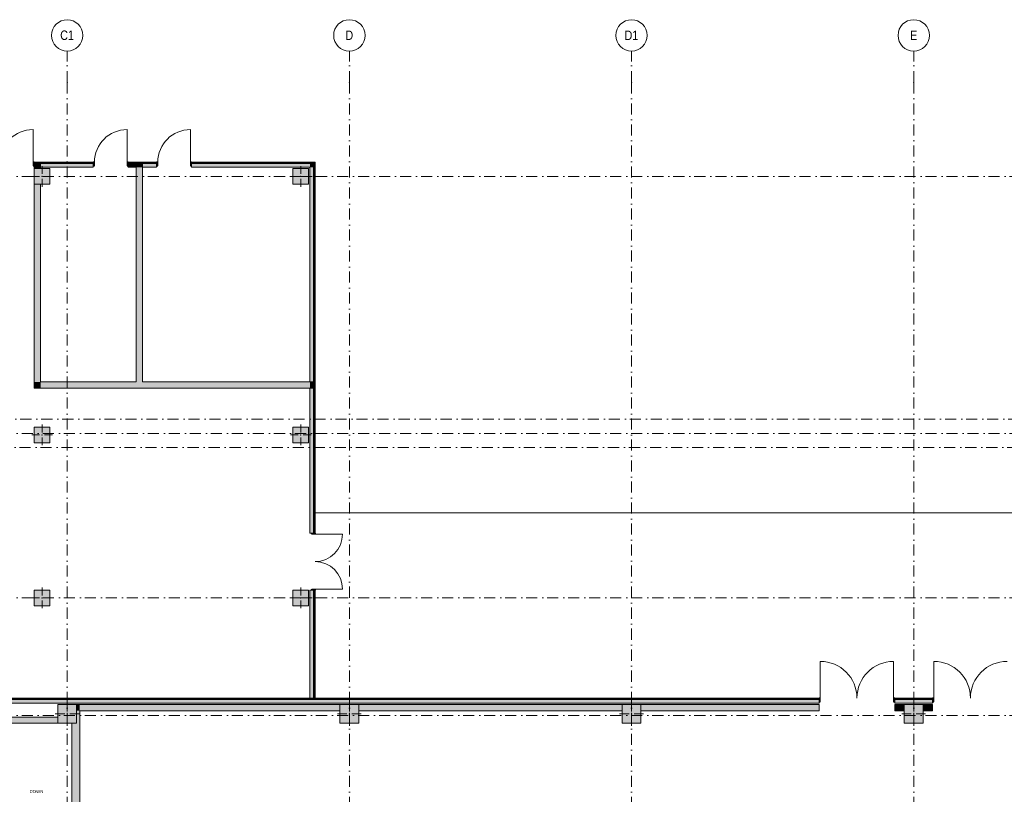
# Model space of a CAD drawing. Header units: millimetres. Extents: x -14761 to 157739, y -22400 to 107990.
# Tile 43 of 81: x 43486 to 74890, y 69484 to 94200. Entities that reach past the tile are written whole.
import ezdxf

# ---------------------------------------------------------------- set-up
doc = ezdxf.new("R2010")
doc.units = ezdxf.units.MM
doc.header["$MEASUREMENT"] = 0
doc.linetypes.add('Штрихпунктирная', pattern=[670.277762, 352.777767, -176.388884, 0, -141.111112])
for name, color, linetype in [('Конструктив - Колонны', 7, 'Continuous'), ('Конструктив - лестницы сущ', 7, 'Continuous'), ('Конструктив - Стены Внутр сущ.', 7, 'Continuous'), ('Конструктив - Стены наружние фасад', 7, 'Continuous'), ('Конструктив - Фасадные стены сущ', 7, 'Continuous'), ('Элемент Модели - Оси', 7, 'Continuous')]:
    doc.layers.add(name, color=color, linetype=linetype)
doc.styles.add('СГЕНЕРИР_СТИЛЬ_1', font='txt')
doc.styles.add('СГЕНЕРИР_СТИЛЬ_3', font='txt')

msp = doc.modelspace()

# ---------------------------------------------------------------- hatches: boundary and pattern name
at = {"layer": 'Конструктив - Колонны', "linetype": 'Continuous', "lineweight": 0, "true_color": 0x000000}
for points in [[(43950, 88950), (44450, 88950), (44450, 89450), (43950, 89450)], [(52200, 88950), (52700, 88950), (52700, 89450), (52200, 89450)], [(43950, 80700), (44450, 80700), (44450, 81200), (43950, 81200)], [(52200, 80700), (52700, 80700), (52700, 81200), (52200, 81200)], [(43950, 75500), (44450, 75500), (44450, 76000), (43950, 76000)], [(52200, 75500), (52700, 75500), (52700, 76000), (52200, 76000)], [(44700, 71750), (45300, 71750), (45300, 72350), (44700, 72350)], [(53700, 71750), (54300, 71750), (54300, 72350), (53700, 72350)], [(62700, 71750), (63300, 71750), (63300, 72350), (62700, 72350)], [(71700, 71750), (72300, 71750), (72300, 72350), (71700, 72350)]]:
    msp.add_hatch(color=18, dxfattribs=at).paths.add_polyline_path(points)
at = {"layer": 'Конструктив - Стены Внутр сущ.', "linetype": 'Continuous', "lineweight": 0, "true_color": 0x000000}
for points in [[(43950, 89610), (44150, 89610), (44150, 89640), (43950, 89640)], [(43950, 89490), (44150, 89490), (44150, 89610), (43950, 89610)], [(47200, 89610), (47400, 89610), (47400, 89640), (47200, 89640)], [(47200, 89490), (47400, 89490), (47400, 89610), (47200, 89610)], [(44150, 89490), (43950, 89490), (43950, 89450), (44150, 89450)], [(47200, 89490), (47200, 82642), (47400, 82642), (47400, 89490)], [(43950, 82642), (44150, 82642), (44150, 88950), (43950, 88950)], [(43950, 82642), (43950, 82442), (44150, 82642)], [(44150, 82642), (43950, 82442), (44150, 82442)], [(44150, 82442), (52740, 82442), (52740, 82642), (44150, 82642)], [(52740, 82642), (52740, 82442), (52860, 82442), (52860, 82642)], [(52860, 82642), (52860, 82442), (52890, 82442), (52890, 82642)], [(45300, 72350), (45300, 72230), (45400, 72150), (45400, 72350)], [(45400, 72150), (53700, 72150), (53700, 72350), (45400, 72350)], [(54300, 72150), (62700, 72150), (62700, 72350), (54300, 72350)], [(63300, 72150), (68980, 72150), (68980, 72350), (63300, 72350)], [(71400, 72350), (71400, 72150), (71700, 72150), (71700, 72350)], [(72300, 72150), (72600, 72150), (72600, 72350), (72300, 72350)], [(44700, 71950), (36750, 71950), (36750, 71750), (44700, 71750)], [(45150, 66150), (45400, 66150), (45400, 72150), (45300, 72150), (45300, 71750), (45150, 71750)], [(45300, 72230), (45300, 72150), (45400, 72150)]]:
    msp.add_hatch(color=18, dxfattribs=at).paths.add_polyline_path(points)
at = {"layer": 'Конструктив - Стены наружние фасад', "linetype": 'Continuous', "lineweight": 0, "true_color": 0x000000}
for points in [[(43950, 89655), (43910, 89655), (43910, 89540), (43950, 89540)], [(43950, 89655), (43950, 89640), (45830, 89640), (45830, 89655)], [(44150, 89610), (45830, 89610), (45830, 89640), (44150, 89640)], [(45830, 89610), (44150, 89610), (44150, 89490), (45830, 89490)], [(45830, 89540), (45870, 89540), (45870, 89655), (45830, 89655)], [(46950, 89655), (46910, 89655), (46910, 89540), (46950, 89540)], [(46950, 89655), (46950, 89640), (47850, 89640), (47850, 89655)], [(46950, 89610), (47200, 89610), (47200, 89640), (46950, 89640)], [(47200, 89610), (46950, 89610), (46950, 89490), (47200, 89490)], [(47400, 89610), (47850, 89610), (47850, 89640), (47400, 89640)], [(47850, 89610), (47400, 89610), (47400, 89490), (47850, 89490)], [(47850, 89540), (47890, 89540), (47890, 89655), (47850, 89655)], [(48970, 89655), (48930, 89655), (48930, 89540), (48970, 89540)], [(48970, 89640), (52890, 89640), (52890, 89655), (48970, 89655)], [(48970, 89610), (52860, 89610), (52860, 89640), (48970, 89640)], [(52740, 89610), (48970, 89610), (48970, 89490), (52740, 89490)], [(52740, 89490), (52860, 89610), (52740, 89610)], [(52740, 89490), (52860, 89490), (52860, 89610)], [(52860, 89610), (52890, 89640), (52860, 89640)], [(52860, 89610), (52890, 89610), (52890, 89640)], [(52860, 89610), (52860, 82642), (52890, 82642), (52890, 89610)], [(52890, 89640), (52905, 89655), (52890, 89655)], [(52890, 89640), (52905, 89640), (52905, 89655)], [(52890, 77820), (52905, 77820), (52905, 89640), (52890, 89640)], [(52740, 89490), (52740, 82642), (52860, 82642), (52860, 89490)], [(52740, 82442), (52740, 77820), (52860, 77820), (52860, 82442)], [(52860, 77820), (52890, 77820), (52890, 82442), (52860, 82442)], [(52905, 77820), (52805, 77820), (52805, 77788), (52905, 77788)], [(52740, 72555), (52860, 72555), (52860, 76000), (52740, 76000)], [(52805, 76000), (52905, 76000), (52905, 76032), (52805, 76032)], [(52860, 76000), (52860, 72555), (52890, 72555), (52890, 76000)], [(52890, 76000), (52890, 72555), (52905, 72555), (52905, 76000)], [(35960, 72540), (68980, 72540), (68980, 72555), (35960, 72555)], [(68980, 72440), (69020, 72440), (69020, 72555), (68980, 72555)], [(71400, 72555), (71360, 72555), (71360, 72440), (71400, 72440)], [(71400, 72540), (72600, 72540), (72600, 72555), (71400, 72555)], [(72600, 72440), (72640, 72440), (72640, 72555), (72600, 72555)], [(35990, 72510), (68980, 72510), (68980, 72540), (35990, 72540)], [(68980, 72510), (36110, 72510), (36110, 72390), (68980, 72390)], [(71400, 72510), (72600, 72510), (72600, 72540), (71400, 72540)], [(72600, 72510), (71400, 72510), (71400, 72390), (72600, 72390)]]:
    msp.add_hatch(color=18, dxfattribs=at).paths.add_polyline_path(points)

# ---------------------------------------------------------------- linework, layer by layer
at = {"layer": 'Конструктив - Колонны', "color": 251, "linetype": 'Continuous', "lineweight": 5, "true_color": 0x575757}
for p, q in [((44200, 89280), (44200, 89530)), ((52450, 89280), (52450, 89530)), ((44120, 89200), (43870, 89200)), ((44280, 89200), (44530, 89200)), ((52370, 89200), (52120, 89200)), ((52530, 89200), (52780, 89200)), ((44200, 89120), (44200, 88870)), ((52450, 89120), (52450, 88870)), ((44200, 81030), (44200, 81280)), ((52450, 81030), (52450, 81280)), ((44120, 80950), (43870, 80950)), ((44200, 80870), (44200, 80620)), ((44280, 80950), (44530, 80950)), ((52370, 80950), (52120, 80950)), ((52450, 80870), (52450, 80620)), ((52530, 80950), (52780, 80950)), ((44200, 75830), (44200, 76080)), ((52450, 75830), (52450, 76080)), ((44120, 75750), (43870, 75750)), ((44280, 75750), (44530, 75750)), ((52370, 75750), (52120, 75750)), ((52530, 75750), (52780, 75750)), ((44200, 75670), (44200, 75420)), ((52450, 75670), (52450, 75420)), ((45000, 72130), (45000, 72430)), ((54000, 72130), (54000, 72430)), ((63000, 72130), (63000, 72430)), ((72000, 72130), (72000, 72430)), ((44920, 72050), (44620, 72050)), ((45000, 71970), (45000, 71670)), ((45080, 72050), (45380, 72050)), ((53920, 72050), (53620, 72050)), ((54000, 71970), (54000, 71670)), ((54080, 72050), (54380, 72050)), ((62920, 72050), (62620, 72050)), ((63000, 71970), (63000, 71670)), ((63080, 72050), (63380, 72050)), ((71920, 72050), (71620, 72050)), ((72000, 71970), (72000, 71670)), ((72080, 72050), (72380, 72050))]:
    msp.add_line(p, q, dxfattribs=at)
at = {"layer": 'Конструктив - Колонны', "color": 251, "linetype": 'Continuous', "lineweight": 15, "true_color": 0x575757, "flags": 128}
for points in [[(43950, 88950), (44450, 88950), (44450, 89450), (43950, 89450)], [(52200, 88950), (52700, 88950), (52700, 89450), (52200, 89450)], [(43950, 80700), (44450, 80700), (44450, 81200), (43950, 81200)], [(52200, 80700), (52700, 80700), (52700, 81200), (52200, 81200)], [(43950, 75500), (44450, 75500), (44450, 76000), (43950, 76000)], [(52200, 75500), (52700, 75500), (52700, 76000), (52200, 76000)], [(44700, 71750), (45300, 71750), (45300, 72350), (44700, 72350)], [(53700, 71750), (54300, 71750), (54300, 72350), (53700, 72350)], [(62700, 71750), (63300, 71750), (63300, 72350), (62700, 72350)], [(71700, 71750), (72300, 71750), (72300, 72350), (71700, 72350)]]:
    msp.add_lwpolyline(points, close=True, dxfattribs=at)
at = {"layer": 'Конструктив - Колонны', "color": 251, "linetype": 'Continuous', "lineweight": 5, "true_color": 0x575757}
for p in [(44200, 89200), (52450, 89200), (44200, 80950), (52450, 80950), (44200, 75750), (52450, 75750), (45000, 72050), (54000, 72050), (63000, 72050), (72000, 72050)]:
    msp.add_point(p, dxfattribs=at)
at = {"layer": 'Конструктив - Стены Внутр сущ.', "color": 251, "linetype": 'Continuous', "lineweight": 20, "true_color": 0x575757}
for p, q in [((68980, 72350), (68980, 72150)), ((68980, 72350), (68980, 72150)), ((71400, 72350), (71400, 72150)), ((71400, 72350), (71400, 72150)), ((72600, 72350), (72600, 72150)), ((72600, 72350), (72600, 72150))]:
    msp.add_line(p, q, dxfattribs=at)
at = {"layer": 'Конструктив - Стены Внутр сущ.', "color": 251, "linetype": 'Continuous', "lineweight": 20, "true_color": 0x575757, "flags": 128}
for points in [[(43950, 89490), (43950, 89450)], [(44150, 89450), (44150, 89490)], [(47200, 89490), (47200, 82642)], [(47400, 82642), (47400, 89490)], [(43950, 88950), (43950, 82642)], [(44150, 82642), (44150, 88950)], [(43950, 82442), (43950, 82642)], [(47200, 82642), (44150, 82642)], [(52740, 82642), (47400, 82642)], [(43950, 82442), (52740, 82442)], [(45300, 72350), (45400, 72350)], [(53700, 72350), (45400, 72350)], [(62700, 72350), (54300, 72350)], [(68980, 72350), (63300, 72350)], [(71700, 72350), (71400, 72350)], [(71700, 72150), (71700, 72350)], [(72600, 72350), (72300, 72350)], [(44700, 71950), (36750, 71950)], [(45400, 67599), (45400, 72150)], [(45400, 72150), (53700, 72150)], [(54300, 72150), (62700, 72150)], [(63300, 72150), (68980, 72150)], [(71400, 72150), (71700, 72150)], [(72300, 72150), (72600, 72150)], [(36750, 71750), (44700, 71750)], [(45150, 71750), (45150, 66150)]]:
    msp.add_lwpolyline(points, dxfattribs=at)
at = {"layer": 'Конструктив - Стены наружние фасад', "color": 251, "linetype": 'Continuous', "lineweight": 15, "true_color": 0x575757}
for p, q in [((43910, 89655), (43910, 90695)), ((46910, 89655), (46910, 90695)), ((48930, 89655), (48930, 90695)), ((43950, 89655), (43950, 89640)), ((43950, 89655), (43950, 89640)), ((43950, 89655), (43950, 89640)), ((45830, 89655), (45830, 89640)), ((45830, 89655), (45830, 89640)), ((45830, 89655), (45830, 89640)), ((46950, 89655), (46950, 89640)), ((46950, 89655), (46950, 89640)), ((46950, 89655), (46950, 89640)), ((47850, 89655), (47850, 89640)), ((47850, 89655), (47850, 89640)), ((47850, 89655), (47850, 89640)), ((48970, 89655), (48970, 89640)), ((48970, 89655), (48970, 89640)), ((48970, 89655), (48970, 89640)), ((52905, 77820), (52890, 77820)), ((52905, 77820), (52890, 77820)), ((52905, 77820), (52890, 77820)), ((52905, 77788), (53783, 77788)), ((52905, 76000), (52890, 76000)), ((52905, 76000), (52890, 76000)), ((52905, 76000), (52890, 76000)), ((52905, 76032), (53783, 76032)), ((69020, 72555), (69020, 73725)), ((71360, 72555), (71360, 73725)), ((72640, 72555), (72640, 73725)), ((68980, 72555), (68980, 72540)), ((68980, 72555), (68980, 72540)), ((68980, 72555), (68980, 72540)), ((71400, 72555), (71400, 72540)), ((71400, 72555), (71400, 72540)), ((71400, 72555), (71400, 72540)), ((72600, 72555), (72600, 72540)), ((72600, 72555), (72600, 72540)), ((72600, 72555), (72600, 72540))]:
    msp.add_line(p, q, dxfattribs=at)
at = {"layer": 'Конструктив - Стены наружние фасад', "color": 251, "linetype": 'Continuous', "lineweight": 30, "true_color": 0x575757}
for p, q in [((43950, 89655), (43910, 89655)), ((43910, 89655), (43910, 89540)), ((43910, 89540), (43950, 89540)), ((43950, 89540), (43950, 89655)), ((43950, 89640), (43950, 89610)), ((43950, 89640), (43950, 89610)), ((43950, 89640), (43950, 89610)), ((45870, 89655), (45830, 89655)), ((45830, 89655), (45830, 89540)), ((45830, 89640), (45830, 89610)), ((45830, 89640), (45830, 89610)), ((45830, 89640), (45830, 89610)), ((45830, 89540), (45870, 89540)), ((45870, 89540), (45870, 89655)), ((46950, 89655), (46910, 89655)), ((46910, 89655), (46910, 89540)), ((46910, 89540), (46950, 89540)), ((46950, 89540), (46950, 89655)), ((46950, 89640), (46950, 89610)), ((46950, 89640), (46950, 89610)), ((46950, 89640), (46950, 89610)), ((47890, 89655), (47850, 89655)), ((47850, 89655), (47850, 89540)), ((47850, 89640), (47850, 89610)), ((47850, 89640), (47850, 89610)), ((47850, 89640), (47850, 89610)), ((47850, 89540), (47890, 89540)), ((47890, 89540), (47890, 89655)), ((48970, 89655), (48930, 89655)), ((48930, 89655), (48930, 89540)), ((48930, 89540), (48970, 89540)), ((48970, 89540), (48970, 89655)), ((48970, 89640), (48970, 89610)), ((48970, 89640), (48970, 89610)), ((48970, 89640), (48970, 89610)), ((52805, 77788), (52805, 77820)), ((52805, 77820), (52905, 77820)), ((52905, 77788), (52805, 77788)), ((52890, 77820), (52860, 77820)), ((52890, 77820), (52860, 77820)), ((52890, 77820), (52860, 77820)), ((52905, 77820), (52905, 77788)), ((52805, 76000), (52805, 76032)), ((52805, 76032), (52905, 76032)), ((52905, 76000), (52805, 76000)), ((52890, 76000), (52860, 76000)), ((52890, 76000), (52860, 76000)), ((52890, 76000), (52860, 76000)), ((52905, 76032), (52905, 76000)), ((69020, 72555), (68980, 72555)), ((68980, 72555), (68980, 72440)), ((69020, 72440), (69020, 72555)), ((71400, 72555), (71360, 72555)), ((71360, 72555), (71360, 72440)), ((71400, 72440), (71400, 72555)), ((72640, 72555), (72600, 72555)), ((72600, 72555), (72600, 72440)), ((72640, 72440), (72640, 72555)), ((68980, 72540), (68980, 72510)), ((68980, 72540), (68980, 72510)), ((68980, 72540), (68980, 72510)), ((68980, 72440), (69020, 72440)), ((71360, 72440), (71400, 72440)), ((71400, 72540), (71400, 72510)), ((71400, 72540), (71400, 72510)), ((71400, 72540), (71400, 72510)), ((72600, 72540), (72600, 72510)), ((72600, 72540), (72600, 72510)), ((72600, 72540), (72600, 72510)), ((72600, 72440), (72640, 72440))]:
    msp.add_line(p, q, dxfattribs=at)
at = {"layer": 'Конструктив - Стены наружние фасад', "color": 251, "linetype": 'Continuous', "lineweight": 20, "true_color": 0x575757}
for p, q in [((43950, 89655), (43987, 89655)), ((43950, 89655), (43987, 89655)), ((43950, 89655), (43987, 89655)), ((44150, 89640), (43950, 89640)), ((44150, 89640), (43950, 89640)), ((44150, 89610), (44150, 89640)), ((44150, 89610), (44150, 89640)), ((44150, 89640), (45830, 89640)), ((44150, 89490), (44150, 89610)), ((44150, 89490), (44150, 89610)), ((44150, 89610), (45830, 89610)), ((45830, 89655), (45793, 89655)), ((45830, 89655), (45793, 89655)), ((45830, 89655), (45793, 89655)), ((46950, 89655), (46987, 89655)), ((46950, 89655), (46987, 89655)), ((46950, 89655), (46987, 89655)), ((46950, 89640), (47200, 89640)), ((46950, 89610), (47200, 89610)), ((47200, 89640), (47200, 89610)), ((47400, 89640), (47200, 89640)), ((47200, 89640), (47200, 89610)), ((47400, 89640), (47200, 89640)), ((47200, 89610), (47200, 89490)), ((47200, 89610), (47200, 89490)), ((47400, 89610), (47400, 89640)), ((47400, 89610), (47400, 89640)), ((47400, 89640), (47850, 89640)), ((47400, 89490), (47400, 89610)), ((47400, 89490), (47400, 89610)), ((47400, 89610), (47850, 89610)), ((47850, 89655), (47813, 89655)), ((47850, 89655), (47813, 89655)), ((47850, 89655), (47813, 89655)), ((48970, 89655), (49007, 89655)), ((48970, 89655), (49007, 89655)), ((48970, 89655), (49007, 89655)), ((48970, 89640), (52860, 89640)), ((48970, 89610), (52740, 89610)), ((52860, 89610), (52740, 89610)), ((52860, 89610), (52740, 89610)), ((52890, 89640), (52860, 89640)), ((52890, 89640), (52860, 89640)), ((52860, 89610), (52860, 82642)), ((52890, 89640), (52890, 82642)), ((43950, 89490), (43987, 89490)), ((43950, 89490), (43987, 89490)), ((43950, 89490), (43987, 89490)), ((45830, 89490), (45793, 89490)), ((45830, 89490), (45793, 89490)), ((45830, 89490), (45793, 89490)), ((46950, 89490), (46987, 89490)), ((46950, 89490), (46987, 89490)), ((46950, 89490), (46987, 89490)), ((47850, 89490), (47813, 89490)), ((47850, 89490), (47813, 89490)), ((47850, 89490), (47813, 89490)), ((48970, 89490), (49007, 89490)), ((48970, 89490), (49007, 89490)), ((48970, 89490), (49007, 89490)), ((52860, 82642), (52740, 82642)), ((52860, 82642), (52740, 82642)), ((52890, 82642), (52860, 82642)), ((52890, 82642), (52860, 82642)), ((52890, 82442), (52890, 82642)), ((52890, 82442), (52890, 82642)), ((52740, 82442), (52860, 82442)), ((52740, 82442), (52860, 82442)), ((52860, 82442), (52860, 77820)), ((52860, 82442), (52890, 82442)), ((52860, 82442), (52890, 82442)), ((52890, 82442), (52890, 77820)), ((52740, 77820), (52740, 77863)), ((52740, 77820), (52740, 77863)), ((52740, 77820), (52740, 77863)), ((52905, 77820), (52905, 77863)), ((52905, 77820), (52905, 77863)), ((52905, 77820), (52905, 77863)), ((52740, 76000), (52740, 75957)), ((52740, 76000), (52740, 75957)), ((52740, 76000), (52740, 75957)), ((52860, 76000), (52860, 72555)), ((52890, 76000), (52890, 72555)), ((52905, 76000), (52905, 75957)), ((52905, 76000), (52905, 75957)), ((52905, 76000), (52905, 75957)), ((68980, 72555), (68943, 72555)), ((68980, 72555), (68943, 72555)), ((68980, 72555), (68943, 72555)), ((71400, 72555), (71437, 72555)), ((71400, 72555), (71437, 72555)), ((71400, 72555), (71437, 72555)), ((72600, 72555), (72563, 72555)), ((72600, 72555), (72563, 72555)), ((72600, 72555), (72563, 72555)), ((35960, 72540), (68980, 72540)), ((35990, 72510), (68980, 72510)), ((68980, 72390), (68943, 72390)), ((68980, 72390), (68943, 72390)), ((68980, 72390), (68943, 72390)), ((71400, 72540), (72600, 72540)), ((71400, 72510), (72600, 72510)), ((71400, 72390), (71437, 72390)), ((71400, 72390), (71437, 72390)), ((71400, 72390), (71437, 72390)), ((72600, 72390), (72563, 72390)), ((72600, 72390), (72563, 72390)), ((72600, 72390), (72563, 72390))]:
    msp.add_line(p, q, dxfattribs=at)
at = {"layer": 'Конструктив - Стены наружние фасад', "color": 251, "linetype": 'Continuous', "lineweight": 5, "true_color": 0x575757}
for p, q in [((43950, 89610), (43950, 89540)), ((43950, 89610), (43950, 89540)), ((43950, 89610), (43950, 89540)), ((43950, 89540), (43950, 89490)), ((43950, 89540), (43950, 89490)), ((43950, 89540), (43950, 89490)), ((45830, 89610), (45830, 89540)), ((45830, 89610), (45830, 89540)), ((45830, 89610), (45830, 89540)), ((45830, 89540), (45830, 89490)), ((45830, 89540), (45830, 89490)), ((45830, 89540), (45830, 89490)), ((46950, 89610), (46950, 89540)), ((46950, 89610), (46950, 89540)), ((46950, 89610), (46950, 89540)), ((46950, 89540), (46950, 89490)), ((46950, 89540), (46950, 89490)), ((46950, 89540), (46950, 89490)), ((47850, 89610), (47850, 89540)), ((47850, 89610), (47850, 89540)), ((47850, 89610), (47850, 89540)), ((47850, 89540), (47850, 89490)), ((47850, 89540), (47850, 89490)), ((47850, 89540), (47850, 89490)), ((48970, 89610), (48970, 89540)), ((48970, 89610), (48970, 89540)), ((48970, 89610), (48970, 89540)), ((48970, 89540), (48970, 89490)), ((48970, 89540), (48970, 89490)), ((48970, 89540), (48970, 89490)), ((52805, 77820), (52740, 77820)), ((52805, 77820), (52740, 77820)), ((52805, 77820), (52740, 77820)), ((52860, 77820), (52805, 77820)), ((52860, 77820), (52805, 77820)), ((52860, 77820), (52805, 77820)), ((52805, 76000), (52740, 76000)), ((52805, 76000), (52740, 76000)), ((52805, 76000), (52740, 76000)), ((52860, 76000), (52805, 76000)), ((52860, 76000), (52805, 76000)), ((52860, 76000), (52805, 76000)), ((68980, 72510), (68980, 72440)), ((68980, 72510), (68980, 72440)), ((68980, 72510), (68980, 72440)), ((68980, 72440), (68980, 72390)), ((68980, 72440), (68980, 72390)), ((68980, 72440), (68980, 72390)), ((71400, 72510), (71400, 72440)), ((71400, 72510), (71400, 72440)), ((71400, 72510), (71400, 72440)), ((71400, 72440), (71400, 72390)), ((71400, 72440), (71400, 72390)), ((71400, 72440), (71400, 72390)), ((72600, 72510), (72600, 72440)), ((72600, 72510), (72600, 72440)), ((72600, 72510), (72600, 72440)), ((72600, 72440), (72600, 72390)), ((72600, 72440), (72600, 72390)), ((72600, 72440), (72600, 72390))]:
    msp.add_line(p, q, dxfattribs=at)
at = {"layer": 'Конструктив - Стены наружние фасад', "color": 251, "linetype": 'Continuous', "lineweight": 20, "true_color": 0x575757, "flags": 128}
for points in [[(45830, 89655), (43950, 89655)], [(47850, 89655), (46950, 89655)], [(52890, 89655), (48970, 89655)], [(52905, 77820), (52905, 89655)], [(44150, 89490), (45830, 89490)], [(46950, 89490), (47200, 89490)], [(47400, 89490), (47850, 89490)], [(48970, 89490), (52740, 89490)], [(52740, 89490), (52740, 82642)], [(52740, 82442), (52740, 77820)], [(52740, 76000), (52740, 72555)], [(52905, 72555), (52905, 76000)], [(52890, 72555), (35960, 72555)], [(68980, 72555), (52905, 72555)], [(72600, 72555), (71400, 72555)], [(36110, 72390), (68980, 72390)], [(71400, 72390), (72600, 72390)]]:
    msp.add_lwpolyline(points, dxfattribs=at)
at = {"layer": 'Конструктив - Стены наружние фасад', "color": 251, "linetype": 'Continuous', "lineweight": 15, "true_color": 0x575757, "flags": 128}
msp.add_lwpolyline([(52905, 89655), (52890, 89655)], dxfattribs=at)
at = {"layer": 'Конструктив - Стены наружние фасад', "color": 251, "linetype": 'Continuous', "lineweight": 5, "true_color": 0x575757, "flags": 128}
msp.add_lwpolyline([(52860, 72555), (52740, 72555)], dxfattribs=at)
at = {"layer": 'Конструктив - Стены наружние фасад', "color": 251, "linetype": 'Continuous', "lineweight": 30, "true_color": 0x575757, "flags": 128}
msp.add_lwpolyline([(52890, 72555), (52860, 72555)], dxfattribs=at)
at = {"layer": 'Конструктив - Стены наружние фасад', "color": 251, "linetype": 'Continuous', "lineweight": 5, "true_color": 0x575757}
for centre, radius, start, end in [((43910, 89655), 1040, 90, 180), ((46910, 89655), 1040, 90, 180), ((48930, 89655), 1040, 90, 180), ((52905, 77788), 878, 270, 0), ((52905, 76032), 878, 0, 90), ((69020, 72555), 1170, 0, 90), ((71360, 72555), 1170, 90, 180), ((72640, 72555), 1170, 0, 90), ((74980, 72555), 1170, 90, 180)]:
    msp.add_arc(centre, radius, start, end, dxfattribs=at)
at = {"layer": 'Конструктив - Фасадные стены сущ', "color": 7, "linetype": 'Continuous', "lineweight": 15}
msp.add_line((132620, 78470), (52905, 78470), dxfattribs=at)
at = {"layer": 'Элемент Модели - Оси', "color": 7, "linetype": 'Штрихпунктирная', "lineweight": 15}
for p, q in [((45000, 92200), (45000, 93200)), ((54000, 92200), (54000, 93200)), ((63000, 92200), (63000, 93200)), ((72000, 92200), (72000, 93200)), ((45000, 92200), (45000, -1975)), ((54000, 92200), (54000, -1975)), ((63000, 92200), (63000, -1975)), ((72000, 92200), (72000, -1975)), ((-12761, 89200), (155650, 89200)), ((-12137, 81450), (155027, 81450)), ((-12761, 81000), (155650, 81000)), ((-12163, 80550), (155052, 80550)), ((-12761, 75750), (155650, 75750)), ((-12761, 72000), (155650, 72000))]:
    msp.add_line(p, q, dxfattribs=at)
at = {"layer": 'Элемент Модели - Оси', "color": 7, "linetype": 'Continuous', "lineweight": 15}
for centre in [(45000, 93700), (54000, 93700), (63000, 93700), (72000, 93700)]:
    msp.add_circle(centre, 500, dxfattribs=at)
at = {"layer": 'Элемент Модели - Оси', "color": 7, "linetype": 'Штрихпунктирная', "lineweight": 15}
for p in [(45000, 92200), (45000, 92200), (54000, 92200), (54000, 92200), (63000, 92200), (63000, 92200), (72000, 92200), (72000, 92200)]:
    msp.add_point(p, dxfattribs=at)

# ---------------------------------------------------------------- texts
at = {"layer": 'Конструктив - лестницы сущ', "color": 161, "lineweight": 20, "true_color": 0x78aaff, "insert": (44242, 69575), "char_height": 100, "attachment_point": 6, "style": 'СГЕНЕРИР_СТИЛЬ_1'}
msp.add_mtext('\\A1;{\\pqr;\\fArial|b0|i0|c204|p38;DOWN}', dxfattribs=at)
at = {"layer": 'Элемент Модели - Оси', "color": 30, "lineweight": 5, "true_color": 0xff823e, "char_height": 300, "attachment_point": 4, "style": 'СГЕНЕРИР_СТИЛЬ_3'}
for s, insert in [('\\A1;{\\pql;\\pt0;\\fArial Narrow|b0|i0|c204|p34;C1}', (44778, 93702)), ('\\A1;{\\pql;\\pt0;\\fArial Narrow|b0|i0|c204|p34;D}', (53874, 93702)), ('\\A1;{\\pql;\\pt0;\\fArial Narrow|b0|i0|c204|p34;D1}', (62778, 93702)), ('\\A1;{\\pql;\\pt0;\\fArial Narrow|b0|i0|c204|p34;E}', (71884, 93702))]:
    msp.add_mtext(s, dxfattribs=dict(at, insert=insert))

doc.saveas('drawing.dxf')
